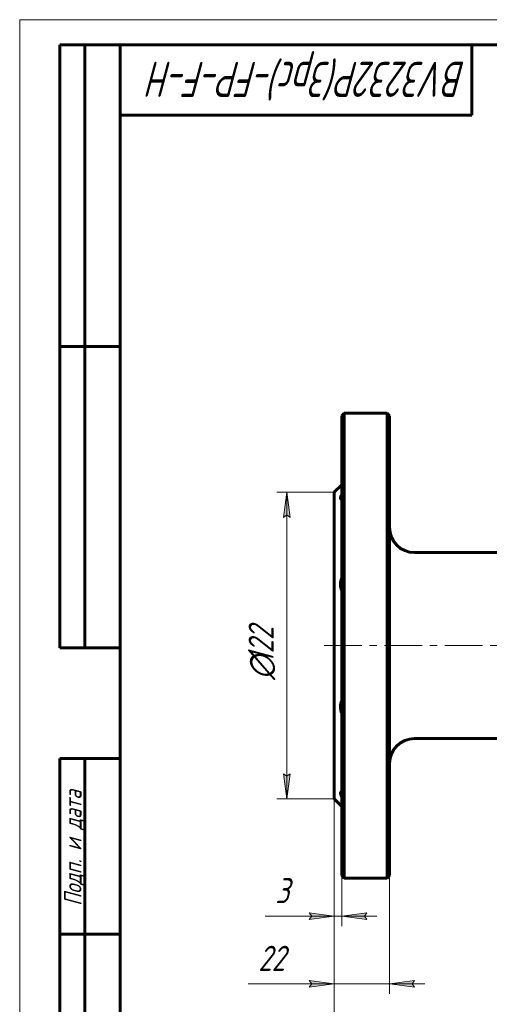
# Model space of a CAD drawing. Header units: millimetres. Extents: x 0 to 420, y 0 to 297.
# Tile 2 of 9: x 0 to 93, y 101 to 297. Entities that reach past the tile are written whole.
import ezdxf

# ---------------------------------------------------------------- set-up
doc = ezdxf.new("R2010")
doc.units = ezdxf.units.MM
for name, pattern in [('K5LT_AXLED', [12, 7.5, -1.5, 1.5, -1.5]), ('K5LT_BASIC', [0]), ('K5LT_THIN', [0])]:
    doc.linetypes.add(name, pattern=pattern)
doc.layers.add('Системный слой', color=7, linetype='Continuous')
doc.layers.add('Системный слой (1)', color=7, linetype='Continuous', true_color=0x6c6c6c)
doc.styles.add('KDIMTEXTSTYLE', font='GOST_AU.SHX', dxfattribs={"width": 0.96, "oblique": 15, "height": 5})
doc.styles.add('KTEXTSTYLE', font='GOST_AU.SHX', dxfattribs={"width": 0.96, "height": 5})
doc.dimstyles.new('KDIMSTYLE (0.50)', dxfattribs={"dimtxt": 5, "dimasz": 1, "dimexe": 2, "dimexo": 0, "dimgap": 1, "dimtad": 1, "dimlfac": 2, "dimtxsty": 'KDIMTEXTSTYLE', "dimsah": 1, "dimcen": 0, "dimdle": 1, "dimadec": 0, "dimazin": 0, "dimtfac": 0.667, "dimtmove": 0, "dimatfit": 3, "dimfxl": 1, "dimtvp": 1, "dimtolj": 1, "dimtzin": 0, "dimarcsym": 0})

# ---------------------------------------------------------------- blocks, each defined once
blk = doc.blocks.new('U23')
at = {"layer": 'Системный слой (1)', "color": 150, "linetype": 'K5LT_BASIC', "lineweight": 60, "true_color": 0x0080ff}
for p, q in [((73.62, 218.2), (73.62, 172.45)), ((73.62, 172.45), (73.62, 126.7))]:
    blk.add_line(p, q, dxfattribs=at)
blk = doc.blocks.new('U24')
at = {"layer": 'Системный слой (1)', "color": 150, "linetype": 'K5LT_BASIC', "lineweight": 60, "true_color": 0x0080ff}
for p, q in [((73.12, 218.7), (73.12, 172.45)), ((73.12, 172.45), (73.12, 126.2))]:
    blk.add_line(p, q, dxfattribs=at)
blk = doc.blocks.new('U25')
at = {"layer": 'Системный слой (1)', "color": 150, "linetype": 'K5LT_BASIC', "lineweight": 60, "true_color": 0x0080ff}
for p, q in [((64.12, 218.2), (64.12, 172.45)), ((64.12, 172.45), (64.12, 126.7))]:
    blk.add_line(p, q, dxfattribs=at)
blk = doc.blocks.new('U26')
at = {"layer": 'Системный слой (1)', "color": 150, "linetype": 'K5LT_BASIC', "lineweight": 60, "true_color": 0x0080ff}
for p, q in [((64.62, 218.7), (64.62, 172.45)), ((64.62, 172.45), (64.62, 126.2))]:
    blk.add_line(p, q, dxfattribs=at)
blk = doc.blocks.new('D1')
at = {"layer": 'Системный слой (1)'}
for points in [[(53.82, 197.95), (53.16, 202.95), (52.5, 197.95), (53.16, 198.45)], [(53.16, 141.95), (53.82, 146.95), (53.16, 146.45), (52.5, 146.95)]]:
    blk.add_hatch(color=7, dxfattribs=at).paths.add_polyline_path(points)
at = {"layer": 'Системный слой (1)', "color": 7, "linetype": 'K5LT_THIN', "lineweight": 18}
for p, q in [((62.62, 202.95), (51.16, 202.95)), ((52.5, 197.95), (53.16, 202.95)), ((53.16, 202.95), (53.82, 197.95)), ((53.16, 141.95), (53.16, 202.95)), ((53.16, 198.45), (52.5, 197.95)), ((53.82, 197.95), (53.16, 198.45)), ((53.16, 141.95), (52.5, 146.95)), ((52.5, 146.95), (53.16, 146.45)), ((53.16, 146.45), (53.82, 146.95)), ((53.82, 146.95), (53.16, 141.95)), ((62.62, 141.95), (51.16, 141.95))]:
    blk.add_line(p, q, dxfattribs=at)
blk.add_wipeout([(52.16, 165.65), (44.78, 165.65), (44.78, 178.7), (52.16, 178.7)]).dxf.layer = 'Системный слой (1)'
at = {"layer": 'Системный слой (1)', "color": 7, "char_height": 5, "attachment_point": 1, "rotation": 90, "style": 'KTEXTSTYLE'}
for s, insert in [('\\H5.0;\\W1.000;\\Q15;\\Q15;\\W0.965;122', (45.57, 168.96)), ('\\H5.0;\\W1.000;\\Q15;\\Q15;\\W0.965;∅', (45.57, 165.65))]:
    blk.add_mtext(s, dxfattribs=dict(at, insert=insert))
blk = doc.blocks.new('KDIMARROW_01')
at = {"layer": 'Системный слой'}
blk.add_hatch(color=0, dxfattribs=at).paths.add_polyline_path([(0, 0), (-5, 0.66), (-4.5, 0), (-5, -0.66)])
at = {"layer": 'Системный слой', "color": 0, "linetype": 'K5LT_THIN', "lineweight": 18}
for p, q in [((-4.5, 0), (-5, 0.66)), ((-5, 0.66), (0, 0)), ((0, 0), (-5, -0.66)), ((-5, -0.66), (-4.5, 0))]:
    blk.add_line(p, q, dxfattribs=at)
at = {"layer": 'Системный слой (1)', "color": 0, "linetype": 'K5LT_THIN', "lineweight": 18}
blk.add_line((135.12, 172.45), (134.62, 172.45), dxfattribs=at)
blk = doc.blocks.new('D2')
at = {"layer": 'Системный слой (1)'}
for points in [[(67.12, 90.68), (67.62, 91.34), (62.62, 90.68), (67.62, 90.02)], [(202.62, 90.02), (207.62, 90.68), (202.62, 91.34), (203.12, 90.68)]]:
    blk.add_hatch(color=7, dxfattribs=at).paths.add_polyline_path(points)
at = {"layer": 'Системный слой (1)', "color": 7, "linetype": 'K5LT_THIN', "lineweight": 18}
for p, q in [((62.62, 141.95), (62.62, 88.68)), ((207.62, 141.95), (207.62, 88.68)), ((62.62, 90.68), (67.62, 91.34)), ((67.62, 90.02), (62.62, 90.68)), ((62.62, 90.68), (207.62, 90.68)), ((67.62, 91.34), (67.12, 90.68)), ((67.12, 90.68), (67.62, 90.02)), ((203.12, 90.68), (202.62, 91.34)), ((202.62, 91.34), (207.62, 90.68)), ((207.62, 90.68), (202.62, 90.02)), ((202.62, 90.02), (203.12, 90.68))]:
    blk.add_line(p, q, dxfattribs=at)
blk.add_wipeout([(125.01, 91.68), (125.01, 99.06), (144.41, 99.06), (144.41, 91.68)]).dxf.layer = 'Системный слой (1)'
at = {"layer": 'Системный слой (1)', "color": 7, "char_height": 5, "attachment_point": 1, "style": 'KTEXTSTYLE'}
for s, insert in [('\\H5.0;\\W1.000;\\Q15;\\Q15;\\W0.965;290', (125.01, 98.26)), ('\\H5.0;\\W1.000;\\Q15;\\Q15;\\W0.965;±', (134.54, 98.26)), ('\\H5.0;\\W1.000;\\Q15;\\Q15;\\W0.965;1,5', (137.45, 98.26))]:
    blk.add_mtext(s, dxfattribs=dict(at, insert=insert))
blk = doc.blocks.new('D3')
at = {"layer": 'Системный слой (1)'}
for points in [[(57.62, 117.93), (62.62, 118.59), (57.62, 119.25), (58.12, 118.59)], [(68.62, 118.59), (69.12, 119.25), (64.12, 118.59), (69.12, 117.93)]]:
    blk.add_hatch(color=7, dxfattribs=at).paths.add_polyline_path(points)
at = {"layer": 'Системный слой (1)', "color": 7, "linetype": 'K5LT_THIN', "lineweight": 18}
for p, q in [((62.62, 141.95), (62.62, 116.59)), ((64.12, 126.7), (64.12, 116.59)), ((57.62, 118.59), (48.89, 118.59)), ((62.62, 118.59), (55.62, 118.59)), ((62.62, 118.59), (57.62, 119.25)), ((57.62, 119.25), (58.12, 118.59)), ((58.12, 118.59), (57.62, 117.93)), ((57.62, 117.93), (62.62, 118.59)), ((62.62, 118.59), (57.62, 118.59)), ((62.62, 118.59), (64.12, 118.59)), ((69.12, 119.25), (64.12, 118.59)), ((64.12, 118.59), (69.12, 117.93)), ((64.12, 118.59), (71.12, 118.59)), ((68.62, 118.59), (69.12, 119.25)), ((69.12, 117.93), (68.62, 118.59))]:
    blk.add_line(p, q, dxfattribs=at)
blk.add_wipeout([(50.89, 119.59), (50.89, 126.97), (55.43, 126.97), (55.43, 119.59)]).dxf.layer = 'Системный слой (1)'
at = {"layer": 'Системный слой (1)', "color": 7, "insert": (50.89, 126.18), "char_height": 5, "attachment_point": 1, "style": 'KTEXTSTYLE'}
blk.add_mtext('\\H5.0;\\W1.000;\\Q15;\\Q15;\\W0.965;3', dxfattribs=at)
blk = doc.blocks.new('D4')
at = {"layer": 'Системный слой (1)'}
for points in [[(57.62, 104.48), (62.62, 105.14), (57.62, 105.79), (58.12, 105.14)], [(78.12, 105.14), (78.62, 105.79), (73.62, 105.14), (78.62, 104.48)]]:
    blk.add_hatch(color=7, dxfattribs=at).paths.add_polyline_path(points)
at = {"layer": 'Системный слой (1)', "color": 7, "linetype": 'K5LT_THIN', "lineweight": 18}
for p, q in [((62.62, 141.95), (62.62, 103.14)), ((73.62, 126.7), (73.62, 103.14)), ((57.67, 105.14), (45.5, 105.14)), ((62.62, 105.14), (55.62, 105.14)), ((62.62, 105.14), (57.62, 105.79)), ((57.62, 105.79), (58.12, 105.14)), ((58.12, 105.14), (57.62, 104.48)), ((57.62, 104.48), (62.62, 105.14)), ((62.62, 105.14), (57.62, 105.14)), ((62.62, 105.14), (73.62, 105.14)), ((78.62, 105.79), (73.62, 105.14)), ((73.62, 105.14), (78.62, 104.48)), ((73.62, 105.14), (80.62, 105.14)), ((78.12, 105.14), (78.62, 105.79)), ((78.62, 104.48), (78.12, 105.14))]:
    blk.add_line(p, q, dxfattribs=at)
blk.add_wipeout([(47.5, 106.14), (47.5, 113.52), (55.34, 113.52), (55.34, 106.14)]).dxf.layer = 'Системный слой (1)'
at = {"layer": 'Системный слой (1)', "color": 7, "insert": (47.5, 112.72), "char_height": 5, "attachment_point": 1, "style": 'KTEXTSTYLE'}
blk.add_mtext('\\H5.0;\\W1.000;\\Q15;\\Q15;\\W0.965;22', dxfattribs=at)
blk = doc.blocks.new('KDIMARROW_02')
at = {"layer": 'Системный слой'}
blk.add_hatch(color=0, dxfattribs=at).paths.add_polyline_path([(4.5, 0), (5, 0.66), (0, 0), (5, -0.66)])
at = {"layer": 'Системный слой', "color": 0, "linetype": 'K5LT_THIN', "lineweight": 18}
for p, q in [((5, 0.66), (0, 0)), ((0, 0), (5, -0.66)), ((0, 0), (7, 0)), ((4.5, 0), (5, 0.66)), ((5, -0.66), (4.5, 0))]:
    blk.add_line(p, q, dxfattribs=at)
at = {"layer": 'Системный слой (1)', "color": 0, "linetype": 'K5LT_THIN', "lineweight": 18}
blk.add_line((135.12, 172.45), (134.62, 172.45), dxfattribs=at)
blk = doc.blocks.new('U39')
at = {"color": 7, "linetype": 'K5LT_THIN', "lineweight": 18}
for p, q in [((0, 0), (0, 297)), ((0, 297), (420, 297))]:
    blk.add_line(p, q, dxfattribs=at)
at = {"color": 150, "linetype": 'K5LT_BASIC', "lineweight": 60, "true_color": 0x0080ff}
for p, q in [((8, 172), (8, 292)), ((20, 292), (8, 292)), ((13, 172), (13, 292)), ((20, 5), (20, 292)), ((20, 292), (415, 292)), ((90, 292), (90, 278)), ((90, 278), (20, 278)), ((20, 232), (8, 232)), ((20, 172), (8, 172)), ((8, 5), (8, 150)), ((20, 150), (8, 150)), ((13, 5), (13, 150)), ((20, 115), (8, 115))]:
    blk.add_line(p, q, dxfattribs=at)
at = {"color": 7, "attachment_point": 1, "style": 'KTEXTSTYLE'}
for s, insert, char_height, rotation in [('\\H5.0;\\W1.000;\\Q15;\\Q15;\\W0.833;\\H7.00;BV3232P(3pc)-FP-F-H', (88.83, 281.64), 7, 180), ('\\H5.0;\\W1.000;\\Q15;\\Q15;\\W0.965;\\H3.50;Подп. и дата', (8.82, 120.66), 3.5, 90)]:
    blk.add_mtext(s, dxfattribs=dict(at, insert=insert, char_height=char_height, rotation=rotation))

msp = doc.modelspace()

# ---------------------------------------------------------------- linework, layer by layer
at = {"layer": 'Системный слой (1)', "color": 150, "linetype": 'K5LT_BASIC', "lineweight": 60, "true_color": 0x0080ff}
for p, q in [((64.6172, 218.6982), (64.1172, 218.1982)), ((64.6172, 218.6982), (73.1172, 218.6982)), ((73.6172, 218.1982), (73.1172, 218.6982)), ((62.6172, 202.9482), (64.1172, 204.4482)), ((62.6172, 141.9482), (62.6172, 202.9482)), ((78.6172, 190.9482), (107.1172, 190.9482)), ((78.6172, 153.9482), (107.1172, 153.9482)), ((62.6172, 141.9482), (64.1172, 140.4482)), ((64.6172, 126.1982), (64.1172, 126.6982)), ((64.6172, 126.1982), (73.1172, 126.1982)), ((73.6172, 126.6982), (73.1172, 126.1982))]:
    msp.add_line(p, q, dxfattribs=at)
for centre, start, end in [((78.6172, 195.9482), 180, 270), ((78.6172, 148.9482), 90, 180)]:
    msp.add_arc(centre, 5, start, end, dxfattribs=at)
for points in [[(64.1172, 202.5162), (63.9552, 202.2153), (63.8672, 201.9602), (63.8672, 201.6026), (63.9552, 201.4893), (64.1172, 201.4528)], [(64.1172, 185.9661), (63.9552, 185.5041), (63.8672, 185.03), (63.8672, 184.1669), (63.9552, 183.7515), (64.1172, 183.399)], [(64.1172, 161.4974), (63.9552, 161.145), (63.8672, 160.7296), (63.8672, 159.8665), (63.9552, 159.3923), (64.1172, 158.9304)]]:
    msp.add_open_spline(points, degree=3, knots=[2.468315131, 2.468315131, 2.468315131, 2.468315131, 2.74858917, 2.74858917, 3.028863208, 3.028863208, 3.028863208, 3.028863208], dxfattribs=at)

# ---------------------------------------------------------------- block references
at = {"layer": 'Системный слой (1)'}
for name in ['U25', 'U26', 'U24', 'U23']:
    msp.add_blockref(name, (0, 0), dxfattribs=at)

# ---------------------------------------------------------------- next in the draw order: dimensions: what is measured, and where the dimension line sits
at = {"layer": 'Системный слой (1)', "color": 7}
dim = msp.add_linear_dim(base=(53.1616, 141.9482), p1=(62.6172, 202.9482), p2=(62.6172, 141.9482), angle=90, dimstyle='KDIMSTYLE (0.50)', override={"dimexo": 0, "dimpost": '\\H5.0;\\W0.965;\\Q15;∅<>', "dimblk1": 'KDIMARROW_01', "dimblk2": 'KDIMARROW_01', "dimse1": 0, "dimse2": 0, "dimclrt": 7, "dimtol": 1, "dimtp": 0, "dimtm": 0, "dimtdec": 5, "dimtolj": 1}, dxfattribs=at)
dim.commit()
dim.dimension.update_dxf_attribs({"geometry": 'D1', "text_midpoint": (53.1616, 172.4482), "dimtype": 160})

# ---------------------------------------------------------------- next in the draw order: linework, layer by layer
at = {"layer": 'Системный слой (1)', "color": 30, "linetype": 'K5LT_AXLED', "lineweight": 18, "true_color": 0xff8000}
msp.add_line((60.6172, 172.4482), (209.6172, 172.4482), dxfattribs=at)

# ---------------------------------------------------------------- next in the draw order: dimensions: what is measured, and where the dimension line sits
at = {"layer": 'Системный слой (1)', "color": 7}
dim = msp.add_linear_dim(base=(62.6172, 90.6768), p1=(207.6172, 141.9482), p2=(62.6172, 141.9482), dimstyle='KDIMSTYLE (0.50)', override={"dimexo": 0, "dimpost": '\\H5.0;\\W0.965;\\Q15;<>', "dimblk1": 'KDIMARROW_01', "dimblk2": 'KDIMARROW_01', "dimse1": 0, "dimse2": 0, "dimclrt": 7, "dimtol": 1, "dimtp": 1.5, "dimtm": 1.5, "dimtdec": 5, "dimtolj": 1}, dxfattribs=at)
dim.commit()
dim.dimension.update_dxf_attribs({"geometry": 'D2', "text_midpoint": (135.1172, 90.6768), "dimtype": 160})

# ---------------------------------------------------------------- next in the draw order: dimensions: what is measured, and where the dimension line sits
dim = msp.add_linear_dim(base=(62.6172, 118.592), p1=(64.1172, 126.6982), p2=(62.6172, 141.9482), dimstyle='KDIMSTYLE (0.50)', override={"dimexo": 0, "dimtoh": 1, "dimpost": '\\H5.0;\\W0.965;\\Q15;<>', "dimblk1": 'KDIMARROW_01', "dimblk2": 'KDIMARROW_01', "dimse1": 0, "dimse2": 0, "dimclrt": 7, "dimtol": 1, "dimtp": 0, "dimtm": 0, "dimtdec": 5, "dimtmove": 1, "dimtolj": 1}, dxfattribs=at)
dim.commit()
dim.dimension.update_dxf_attribs({"geometry": 'D3', "text_midpoint": (53.257, 118.592), "dimtype": 160})

# ---------------------------------------------------------------- next in the draw order: dimensions: what is measured, and where the dimension line sits
dim = msp.add_linear_dim(base=(62.6172, 105.1358), p1=(73.6172, 126.6982), p2=(62.6172, 141.9482), dimstyle='KDIMSTYLE (0.50)', override={"dimexo": 0, "dimtoh": 1, "dimpost": '\\H5.0;\\W0.965;\\Q15;<>', "dimblk1": 'KDIMARROW_02', "dimblk2": 'KDIMARROW_02', "dimse1": 0, "dimse2": 0, "dimclrt": 7, "dimtol": 1, "dimtp": 0, "dimtm": 0, "dimtdec": 5, "dimtmove": 1, "dimtolj": 1}, dxfattribs=at)
dim.commit()
dim.dimension.update_dxf_attribs({"geometry": 'D4', "text_midpoint": (51.5822, 105.1358), "dimtype": 160})

# ---------------------------------------------------------------- next in the draw order: linework, layer by layer
at = {"layer": 'Системный слой (1)', "color": 150, "linetype": 'K5LT_BASIC', "lineweight": 60, "true_color": 0x0080ff}
msp.add_open_spline([(64.1172, 143.4436), (63.9552, 143.4071), (63.8672, 143.2938), (63.8672, 142.9363), (63.9552, 142.6811), (64.1172, 142.3803)], degree=3, knots=[2.468315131, 2.468315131, 2.468315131, 2.468315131, 2.74858917, 2.74858917, 3.028863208, 3.028863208, 3.028863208, 3.028863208], dxfattribs=at)

# ---------------------------------------------------------------- next in the draw order: block references
msp.add_blockref('U39', (0, 0))

doc.saveas('drawing.dxf')
